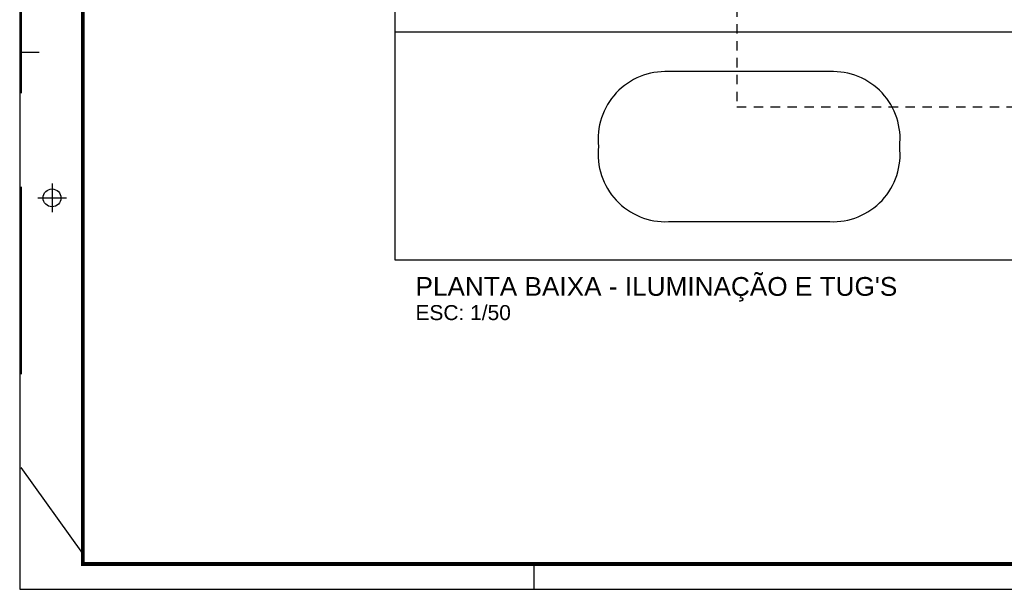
# Model space of a CAD drawing. Extents: x 86 to 137, y -215 to -185.6.
# Tile 1 of 20: x 94.8 to 107.9, y -215 to -207.4. Entities that reach past the tile are written whole.
import ezdxf

# ---------------------------------------------------------------- set-up
doc = ezdxf.new("R2010")
doc.units = 0
doc.header["$MEASUREMENT"] = 0
doc.linetypes.add('HIDDEN', pattern=[0.375, 0.25, -0.125])
doc.layers.get('0').update_dxf_attribs({"linetype": 'CONTINUOUS'})
for name, color, linetype in [('paredes1', 8, 'CONTINUOUS'), ('PRANCHA', 8, 'CONTINUOUS'), ('TEXTO', 4, 'CONTINUOUS')]:
    doc.layers.add(name, color=color, linetype=linetype)
doc.styles.add('ARIAL', font='arial.ttf')

# ---------------------------------------------------------------- blocks, each defined once
blk = doc.blocks.new('A1 1-50')
at = {"layer": 'PRANCHA'}
for p, q in [((3794.895, 272.078), (3794.895, 242.703)), ((3794.915, 249.866), (3795.154, 249.866)), ((3795.327, 248.112), (3795.327, 247.73)), ((3795.136, 247.921), (3795.518, 247.921)), ((3801.761, 242.703), (3801.761, 243.04)), ((3794.895, 242.703), (3837.076, 242.703))]:
    blk.add_line(p, q, dxfattribs=at)
at = {"layer": 'PRANCHA', "linetype": 'HIDDEN', "ltscale": 10}
for p in [(3794.915, 255.569), (3795.739, 243.18)]:
    blk.add_line(p, (3794.915, 244.325), dxfattribs=at)
at = {"layer": 'PRANCHA', "const_width": 0.0506}
blk.add_lwpolyline([(3795.739, 271.74), (3795.739, 243.04), (3836.739, 243.04), (3836.739, 271.74), (3795.739, 271.74)], dxfattribs=at)
at = {"layer": 'PRANCHA'}
blk.add_circle((3795.327, 247.921), 0.119, dxfattribs=at)

msp = doc.modelspace()

# ---------------------------------------------------------------- linework, layer by layer
at = {"layer": 'paredes1'}
msp.add_line((99.804, -207.533), (124.353, -207.533), dxfattribs=at)
msp.add_lwpolyline([(99.804, -188.86), (125.891, -188.86), (125.891, -210.579), (99.804, -210.579)], close=True, dxfattribs=at)
at = {"layer": 'paredes1', "linetype": 'HIDDEN', "ltscale": 0.5}
msp.add_lwpolyline([(104.365, -206.533), (104.365, -208.533), (124.353, -208.533), (124.353, -206.533)], dxfattribs=at)
at = {"layer": 'paredes1'}
for points in [[(106.537, -209.065, 0.462855), (105.603, -208.065), (103.453, -208.065)], [(103.453, -210.065), (105.603, -210.065, 0.462855), (106.537, -209.065)]]:
    msp.add_lwpolyline(points, format="xyb", dxfattribs=at)
for centre, start, end in [((103.41, -208.962), 87.2652, 186.6145), ((103.41, -209.168), 173.3855, 272.7348)]:
    msp.add_arc(centre, 0.898, start, end, dxfattribs=at)

# ---------------------------------------------------------------- block references
msp.add_blockref('A1 1-50', (-3700.104, -457.67))

# ---------------------------------------------------------------- texts
at = {"layer": 'TEXTO', "style": 'ARIAL'}
msp.add_text("PLANTA BAIXA - ILUMINAÇÃO E TUG'S", height=0.25, dxfattribs=at).set_placement((100.074, -211.054))
at = {"layer": 'TEXTO', "color": 2, "style": 'ARIAL'}
msp.add_text('ESC: 1/50', height=0.2, dxfattribs=at).set_placement((100.074, -211.378))

doc.saveas('drawing.dxf')
